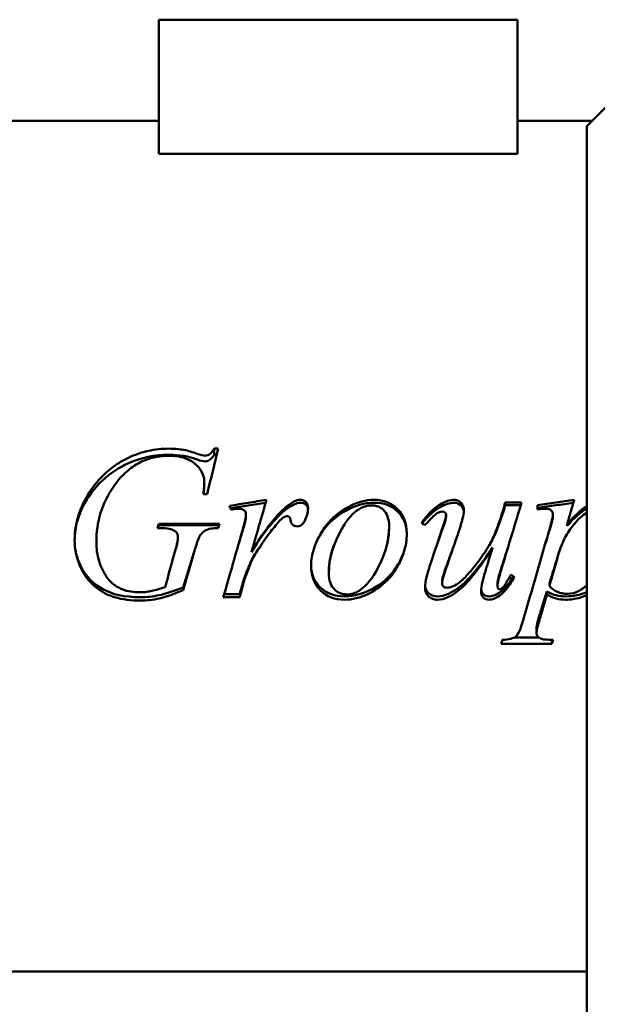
# Model space of a CAD drawing. Header units: millimetres. Extents: x 1682 to 2518, y 991 to 1979.
# Tile 3 of 4: x 1921 to 2138, y 1429 to 1799. Entities that reach past the tile are written whole.
import ezdxf

# ---------------------------------------------------------------- set-up
doc = ezdxf.new("R2010")
doc.units = ezdxf.units.MM
doc.header["$LTSCALE"] = 10
doc.layers.add('Widoczne (ISO)', color=7, linetype='Continuous', lineweight=50)

msp = doc.modelspace()

# ---------------------------------------------------------------- linework, layer by layer
at = {"layer": 'Widoczne (ISO)'}
for p, q in [((1973.5, 1799.15), (1973.5, 1748.67)), ((1973.5, 1799.15), (2108.5, 1799.15)), ((2108.5, 1799.15), (2108.5, 1748.67)), ((2166.5, 1791.15), (2134.5, 1759.15)), ((1973.5, 1761.15), (1681.5, 1761.15)), ((2136.5, 1761.15), (2108.5, 1761.15)), ((2134.5, 1032.15), (2134.5, 1759.15)), ((1973.5, 1748.67), (2108.5, 1748.67)), ((1994.31, 1637.82), (1995.79, 1637.82)), ((1994.31, 1635.53), (1994.31, 1637.82)), ((1994.31, 1635.53), (1995.23, 1635.53)), ((1990.58, 1623.71), (1990.58, 1625.21)), ((1991.7, 1620.76), (1990.22, 1620.76)), ((2103.86, 1617.63), (2110.01, 1617.63)), ((2103.86, 1616.6), (2103.86, 1617.63)), ((2103.86, 1616.6), (2109.7, 1616.6)), ((2115.94, 1616.52), (2115.94, 1614.95)), ((2006.26, 1612.58), (2006.26, 1613.34)), ((2039.33, 1611.39), (2039.33, 1611.39)), ((2040.16, 1612.07), (2040.16, 1612.07)), ((2081.57, 1612.24), (2081.57, 1612.98)), ((2102.91, 1613.46), (2102.91, 1614.28)), ((2121.79, 1612.2), (2121.79, 1612.93)), ((1974.09, 1607.96), (1972.96, 1607.96)), ((1973.41, 1609.53), (1996.24, 1609.53)), ((1973.41, 1609), (1973.41, 1609.53)), ((1973.41, 1609), (1996.1, 1609)), ((2127.09, 1608.75), (2127.09, 1609.26)), ((1980.65, 1604.33), (1980.65, 1604.54)), ((2099.09, 1600.67), (2099.09, 1600.63)), ((1986.62, 1598.64), (1986.62, 1598.48)), ((2123.94, 1598.48), (2123.94, 1598.3)), ((1982.58, 1585.65), (1982.58, 1584.62)), ((2080.09, 1588.09), (2080.09, 1587.22)), ((2100.94, 1587.16), (2100.94, 1586.23)), ((2120.48, 1587.12), (2120.48, 1586.19)), ((2003.92, 1581.94), (1997.72, 1581.94)), ((2003.92, 1583.14), (1998.07, 1583.14)), ((2003.92, 1583.14), (2003.92, 1581.94)), ((2119.54, 1584.1), (2119.54, 1582.97)), ((2115.63, 1570.72), (2115.63, 1568.69)), ((2116.54, 1566.77), (2107.16, 1566.77)), ((2121.43, 1564.48), (2102.33, 1564.48)), ((2121.43, 1565.92), (2121.43, 1564.48)), ((1780.5, 1441.15), (2134.5, 1441.15))]:
    msp.add_line(p, q, dxfattribs=at)
for centre, major_axis, ratio, start_param, end_param in [((2000.37, 1599.24), (-61.69, 170.33), 0.030862, 4.793048, 4.801757), ((1973.19, 1600.53), (47.49, 166.42), 0.013034, 1.520432, 1.529883), ((1973.19, 1600.49), (47.74, 156.83), 0.013831, 1.520692, 1.527379), ((1996.04, 1600.65), (-42.44, -165.22), 0.011816, 4.66166, 4.67118), ((2072.99, 1584.82), (-385.21, 275.52), 0.042373, 4.741055, 4.74432), ((2106.67, 1619.63), (334.76, -261.01), 0.055154, 4.753555, 4.757176), ((2102.53, 1603.82), (44.15, 166.13), 0.059124, 4.489008, 4.497949), ((2121.63, 1603.82), (-44.15, -166.13), 0.059124, 1.347416, 1.356357)]:
    msp.add_ellipse(centre, major_axis=major_axis, ratio=ratio, start_param=start_param, end_param=end_param, dxfattribs=at)
for points, knots in [([(1962, 1634.4), (1964.38, 1635.53), (1966.87, 1636.39), (1972.01, 1637.55), (1974.6, 1637.82), (1977.23, 1637.82)], [-1.582891, -1.582891, -1.582891, -1.582891, -0.788382, -0.788382, 0, 0, 0, 0]), ([(1977.23, 1637.82), (1979.11, 1637.82), (1981, 1637.68), (1984.59, 1637.03), (1986.29, 1636.56), (1987.93, 1635.9)], [-1.096585, -1.096585, -1.096585, -1.096585, -0.531486, -0.531486, 0, 0, 0, 0]), ([(1990.76, 1635.15), (1991.14, 1635.15), (1991.52, 1635.2), (1992.19, 1635.44), (1992.39, 1635.56), (1992.67, 1635.74), (1992.88, 1635.94), (1993.51, 1636.63), (1993.96, 1637.28), (1994.31, 1637.82)], [-0.3466086, -0.3466086, -0.3466086, -0.3466086, -0.3109794, -0.3109794, -0.2806921, -0.2806921, -0.1970063, -0.1970063, 0, 0, 0, 0]), ([(1941.78, 1603.19), (1941.78, 1605.84), (1942.08, 1608.44), (1943.29, 1613.28), (1944.15, 1615.63), (1946.31, 1619.8), (1947.17, 1621.25), (1949.05, 1623.95), (1950.05, 1625.21), (1952.7, 1628.06), (1954.51, 1629.65), (1958.11, 1632.31), (1960, 1633.45), (1962, 1634.4)], [-4.242637, -4.242637, -4.242637, -4.242637, -3.234974, -3.234974, -2.335669, -2.335669, -1.832306, -1.832306, -1.350154, -1.350154, -0.668231, -0.668231, 0, 0, 0, 0]), ([(1977.23, 1635.15), (1974.16, 1635.15), (1971.17, 1634.65), (1967.4, 1633.16), (1966.5, 1632.74), (1963.84, 1631.26), (1962.21, 1630.03), (1959.09, 1627.09), (1957.65, 1625.36), (1956.38, 1623.52)], [-2.515126, -2.515126, -2.515126, -2.515126, -1.593212, -1.593212, -1.295119, -1.295119, -0.675982, -0.675982, 0, 0, 0, 0]), ([(1990.58, 1625.21), (1990.58, 1625.79), (1990.52, 1626.36), (1990.28, 1627.48), (1990.11, 1628.01), (1989.38, 1629.64), (1988.65, 1630.62), (1987.45, 1631.8), (1987.17, 1632.04), (1985.93, 1633.09), (1984.68, 1633.76), (1981.38, 1634.91), (1979.28, 1635.15), (1977.23, 1635.15)], [-1.389163, -1.389163, -1.389163, -1.389163, -1.319902, -1.319902, -1.251389, -1.251389, -1.104696, -1.104696, -1.049147, -1.049147, -0.614882, -0.614882, 0, 0, 0, 0]), ([(1990.76, 1633.03), (1991.42, 1633.03), (1991.98, 1633.17), (1992.94, 1633.75), (1993.56, 1634.44), (1994.31, 1635.53)], [0, 0, 0, 0, 1, 1, 2, 2, 2, 2]), ([(1941.78, 1603.14), (1941.79, 1607.58), (1942.78, 1611.79), (1946.76, 1619.76), (1949.25, 1623.13), (1955.24, 1628.61), (1958.49, 1630.76), (1962, 1632.33)], [0.005153, 0.005153, 0.005153, 0.005153, 1, 1, 2, 2, 3, 3, 3, 3]), ([(1956.38, 1623.52), (1954.28, 1620.49), (1952.65, 1617.21), (1950.46, 1610.1), (1949.96, 1606.41), (1949.96, 1602.66)], [-2.240582, -2.240582, -2.240582, -2.240582, -1.126386, -1.126386, 0, 0, 0, 0]), ([(1990.22, 1620.76), (1990.32, 1621.62), (1990.42, 1622.53), (1990.53, 1623.96), (1990.58, 1624.64), (1990.58, 1625.21)], [-0.4328003, -0.4328003, -0.4328003, -0.4328003, -0.1737471, -0.1737471, 0, 0, 0, 0]), ([(2000.1, 1616.34), (2002.42, 1616.71), (2004.73, 1617.08), (2009.36, 1617.83), (2011.67, 1618.2), (2013.99, 1618.57)], [-1.406559, -1.406559, -1.406559, -1.406559, -0.70328, -0.70328, 0, 0, 0, 0]), ([(2021.31, 1615.85), (2022.22, 1616.59), (2023.27, 1617.36), (2024.73, 1618.1), (2025.16, 1618.28), (2025.95, 1618.51), (2026.33, 1618.57), (2026.7, 1618.57)], [-0.6018851, -0.6018851, -0.6018851, -0.6018851, -0.2484523, -0.2484523, -0.1124834, -0.1124834, 0, 0, 0, 0]), ([(2026.7, 1618.57), (2027.6, 1618.57), (2028.31, 1618.31), (2028.84, 1617.79), (2029.36, 1617.27), (2029.62, 1616.5), (2029.62, 1615.49)], [0, 0, 0, 0, 1, 1, 1, 2, 2, 2, 2]), ([(2030.79, 1593.67), (2030.79, 1595.96), (2031.17, 1598.2), (2032.8, 1603.27), (2034.16, 1605.62), (2036.03, 1608.49), (2037.07, 1609.8), (2039.4, 1612.2), (2040.66, 1613.27), (2043.18, 1615.02), (2044.31, 1615.66), (2046.69, 1616.89), (2048.27, 1617.53), (2051.4, 1618.35), (2052.92, 1618.57), (2054.47, 1618.57)], [-2.621646, -2.621646, -2.621646, -2.621646, -2.342313, -2.342313, -1.9743, -1.9743, -1.619923, -1.619923, -1.269684, -1.269684, -0.971609, -0.971609, -0.464697, -0.464697, 0, 0, 0, 0]), ([(2054.47, 1618.57), (2058.07, 1618.57), (2061.02, 1617.4), (2063.33, 1615.06), (2065.63, 1612.72), (2066.79, 1609.68), (2066.79, 1605.93)], [0, 0, 0, 0, 1, 1, 1, 2, 2, 2, 2]), ([(2079.37, 1616.83), (2080.22, 1617.35), (2081.14, 1617.82), (2082.89, 1618.41), (2083.73, 1618.57), (2084.58, 1618.57)], [-0.555553, -0.555553, -0.555553, -0.555553, -0.2549246, -0.2549246, 0, 0, 0, 0]), ([(2084.58, 1618.57), (2084.86, 1618.57), (2085.14, 1618.55), (2085.67, 1618.44), (2085.92, 1618.35), (2086.65, 1618.01), (2086.99, 1617.69), (2087.58, 1617.05), (2087.84, 1616.61), (2088.19, 1615.62), (2088.26, 1615.08), (2088.26, 1614.55)], [-0.5288375, -0.5288375, -0.5288375, -0.5288375, -0.4747279, -0.4747279, -0.4235946, -0.4235946, -0.317744, -0.317744, -0.1617354, -0.1617354, 0, 0, 0, 0]), ([(2115.94, 1616.52), (2118.25, 1616.86), (2120.56, 1617.2), (2125.17, 1617.89), (2127.48, 1618.23), (2129.78, 1618.57)], [-1.399353, -1.399353, -1.399353, -1.399353, -0.699676, -0.699676, 0, 0, 0, 0]), ([(2129.78, 1618.57), (2129.33, 1617.02), (2128.89, 1615.47), (2127.99, 1612.37), (2127.54, 1610.81), (2127.09, 1609.26)], [-0.972974, -0.972974, -0.972974, -0.972974, -0.486487, -0.486487, 0, 0, 0, 0]), ([(2000.43, 1615.44), (2002.64, 1615.77), (2004.84, 1616.1), (2009.25, 1616.77), (2011.45, 1617.1), (2013.66, 1617.43)], [-1.371139, -1.371139, -1.371139, -1.371139, -0.702184, -0.702184, -0.033234, -0.033234, -0.033234, -0.033234]), ([(2008.33, 1598.88), (2009.95, 1601.63), (2011.69, 1604.37), (2014.06, 1607.71), (2014.61, 1608.46), (2015.69, 1609.87), (2016.22, 1610.54), (2017.51, 1612.08), (2018.28, 1612.95), (2019.79, 1614.5), (2020.54, 1615.2), (2021.31, 1615.85)], [-2.132551, -2.132551, -2.132551, -2.132551, -1.182604, -1.182604, -0.905362, -0.905362, -0.648817, -0.648817, -0.302716, -0.302716, 0, 0, 0, 0]), ([(2009.7, 1601.15), (2011.93, 1604.54), (2015.98, 1610.02), (2019.66, 1613.63), (2021.31, 1614.93)], [0.0963068, 0.0963068, 0.0963068, 0.0963068, 0.5714286, 1, 1, 1, 1]), ([(2026.7, 1617.48), (2027.6, 1617.48), (2028.31, 1617.24), (2029.29, 1616.33), (2029.55, 1615.73), (2029.61, 1614.96)], [0, 0, 0, 0, 1, 1, 1.866492, 1.866492, 1.866492, 1.866492]), ([(2032.14, 1601.15), (2032.67, 1602.55), (2033.37, 1603.96), (2036.52, 1609.11), (2039.58, 1612.07), (2047.22, 1616.4), (2050.91, 1617.48), (2054.47, 1617.48)], [0.625205, 0.625205, 0.625205, 0.625205, 1, 1, 2, 2, 3, 3, 3, 3]), ([(2053.48, 1616.47), (2051.89, 1616.47), (2048.03, 1615.34), (2044.49, 1611.37), (2039.12, 1602.27), (2037.44, 1596.61), (2037.44, 1591.02)], [0, 0, 0, 0, 0.4, 1, 1, 2, 2, 2, 2]), ([(2060.14, 1608.72), (2060.14, 1609.93), (2059.99, 1611.18), (2059.17, 1613.46), (2058.61, 1614.13), (2057.74, 1615.07), (2057.11, 1615.55), (2055.93, 1616.09), (2055.48, 1616.23), (2054.51, 1616.43), (2054, 1616.47), (2053.48, 1616.47)], [-0.824196, -0.824196, -0.824196, -0.824196, -0.68288, -0.68288, -0.5405439, -0.5405439, -0.2972246, -0.2972246, -0.1535072, -0.1535072, 0, 0, 0, 0]), ([(2054.47, 1617.48), (2058.07, 1617.48), (2061.02, 1616.39), (2065.6, 1612.02), (2066.76, 1609.22), (2066.78, 1605.77)], [0, 0, 0, 0, 1, 1, 1.987073, 1.987073, 1.987073, 1.987073]), ([(2072.36, 1609.93), (2073.38, 1611.37), (2074.51, 1612.77), (2076.86, 1615.08), (2078.06, 1616.05), (2079.37, 1616.83)], [-0.9889418, -0.9889418, -0.9889418, -0.9889418, -0.4581493, -0.4581493, 0, 0, 0, 0]), ([(2084.58, 1617.48), (2085.66, 1617.48), (2086.54, 1617.13), (2087.83, 1615.79), (2088.17, 1615.02), (2088.25, 1614.11)], [0, 0, 0, 0, 1, 1, 1.874675, 1.874675, 1.874675, 1.874675]), ([(2088.26, 1614.55), (2088.26, 1613.66), (2088.03, 1612.5), (2087.42, 1609.98), (2086.89, 1608.3), (2086.38, 1606.79)], [-0.7909737, -0.7909737, -0.7909737, -0.7909737, -0.4794721, -0.4794721, 0, 0, 0, 0]), ([(2102.91, 1614.28), (2103.07, 1614.84), (2103.23, 1615.4), (2103.54, 1616.52), (2103.7, 1617.08), (2103.86, 1617.63)], [-0.3499818, -0.3499818, -0.3499818, -0.3499818, -0.1749909, -0.1749909, 0, 0, 0, 0]), ([(2102.91, 1613.46), (2103.07, 1613.98), (2103.23, 1614.51), (2103.54, 1615.56), (2103.7, 1616.08), (2103.86, 1616.6)], [-0.329738, -0.329738, -0.329738, -0.329738, -0.164869, -0.164869, 0, 0, 0, 0]), ([(2115.94, 1615.56), (2118.25, 1615.88), (2120.56, 1616.2), (2125.06, 1616.83), (2127.26, 1617.13), (2129.45, 1617.44)], [-1.397489, -1.397489, -1.397489, -1.397489, -0.698744, -0.698744, -0.033237, -0.033237, -0.033237, -0.033237]), ([(2121.79, 1612.93), (2121.79, 1613.65), (2121.58, 1614.21), (2121.16, 1614.61), (2120.74, 1615.02), (2120.09, 1615.22), (2119.22, 1615.22)], [0, 0, 0, 0, 1, 1, 1, 2, 2, 2, 2]), ([(2004.96, 1607.1), (2005.31, 1608.31), (2005.68, 1609.64), (2006.1, 1611.68), (2006.26, 1612.61), (2006.26, 1613.34)], [-0.545737, -0.545737, -0.545737, -0.545737, -0.2197351, -0.2197351, 0, 0, 0, 0]), ([(2020.59, 1612.08), (2020.2, 1611.87), (2019.74, 1611.48), (2018.63, 1610.37), (2017.96, 1609.59), (2017.4, 1608.9)], [-0.4726935, -0.4726935, -0.4726935, -0.4726935, -0.266967, -0.266967, 0, 0, 0, 0]), ([(2025.45, 1608.58), (2024.82, 1608.58), (2024.28, 1608.79), (2023.85, 1609.19), (2023.42, 1609.59), (2023.14, 1610.21), (2023.02, 1611.05)], [0, 0, 0, 0, 1, 1, 1, 2, 2, 2, 2]), ([(2080.27, 1614.14), (2079.94, 1614.14), (2079.63, 1614.1), (2078.99, 1613.93), (2078.67, 1613.79), (2078.32, 1613.6), (2078.27, 1613.57), (2077.98, 1613.4), (2077.67, 1613.14), (2076.48, 1612.07), (2075.18, 1610.73), (2073.62, 1609.03)], [-1.560867, -1.560867, -1.560867, -1.560867, -1.280421, -1.280421, -0.98402, -0.98402, -0.932322, -0.932322, -0.691862, -0.691862, 0, 0, 0, 0]), ([(2080.04, 1607.37), (2080.44, 1608.54), (2080.87, 1609.87), (2081.4, 1611.79), (2081.57, 1612.55), (2081.57, 1612.98)], [-0.3246743, -0.3246743, -0.3246743, -0.3246743, -0.1305555, -0.1305555, 0, 0, 0, 0]), ([(2081.57, 1612.98), (2081.57, 1613.28), (2081.43, 1613.55), (2081.16, 1613.79), (2080.89, 1614.02), (2080.6, 1614.14), (2080.27, 1614.14)], [0, 0, 0, 0, 1, 1, 1, 2, 2, 2, 2]), ([(2082.02, 1585.52), (2082.6, 1585.52), (2083.24, 1585.69), (2084.19, 1586.06), (2085.32, 1586.56), (2086.95, 1587.72), (2087.66, 1588.37), (2089.43, 1590.13), (2090.61, 1591.5), (2092.3, 1593.6), (2093.6, 1595.23), (2095.77, 1598.29), (2096.49, 1599.35), (2097.4, 1600.8), (2097.67, 1601.23), (2098.8, 1603.16), (2099.64, 1605.05), (2101.28, 1609.19), (2102.14, 1611.77), (2102.91, 1614.28)], [-5.996976, -5.996976, -5.996976, -5.996976, -4.709926, -4.709926, -4.013397, -4.013397, -3.477015, -3.477015, -2.46534, -2.46534, -1.810191, -1.810191, -1.475553, -1.475553, -1.356381, -1.356381, -0.790736, -0.790736, 0, 0, 0, 0]), ([(2097.61, 1601.15), (2097.67, 1601.24), (2097.73, 1601.33), (2099.41, 1603.95), (2101.12, 1607.97), (2102.91, 1613.46)], [2.963994, 2.963994, 2.963994, 2.963994, 3, 3, 4, 4, 4, 4]), ([(2120.84, 1608.76), (2121.09, 1609.63), (2121.36, 1610.64), (2121.68, 1612.07), (2121.79, 1612.63), (2121.79, 1612.93)], [-0.2291011, -0.2291011, -0.2291011, -0.2291011, -0.0930368, -0.0930368, 0, 0, 0, 0]), ([(2134.5, 1613.7), (2132.91, 1612.76), (2131.49, 1611.43), (2130.11, 1609.84), (2129.93, 1609.63), (2128.42, 1607.81), (2127.28, 1606.08), (2125.33, 1602.34), (2124.55, 1600.35), (2123.94, 1598.3)], [-1.96106, -1.96106, -1.96106, -1.96106, -1.353216, -1.353216, -1.266462, -1.266462, -0.642314, -0.642314, 0, 0, 0, 0]), ([(1995.83, 1607.96), (1994.95, 1607.94), (1993.99, 1607.89), (1992.06, 1607.58), (1991.52, 1607.34), (1990.78, 1606.97), (1990.35, 1606.66), (1989.52, 1605.86), (1989.14, 1605.37), (1988.82, 1604.86)], [-0.4984333, -0.4984333, -0.4984333, -0.4984333, -0.4292305, -0.4292305, -0.3452918, -0.3452918, -0.1817331, -0.1817331, 0, 0, 0, 0]), ([(2017.4, 1608.9), (2016.17, 1607.46), (2014.99, 1605.9), (2012.56, 1602.49), (2011.29, 1600.55), (2010.08, 1598.61)], [-1.258747, -1.258747, -1.258747, -1.258747, -0.686464, -0.686464, 0, 0, 0, 0]), ([(2028.23, 1610.42), (2028.09, 1610.14), (2027.91, 1609.86), (2027.52, 1609.4), (2027.3, 1609.2), (2026.83, 1608.89), (2026.58, 1608.78), (2026.03, 1608.62), (2025.74, 1608.58), (2025.45, 1608.58)], [-0.3549158, -0.3549158, -0.3549158, -0.3549158, -0.2584732, -0.2584732, -0.1716658, -0.1716658, -0.0878743, -0.0878743, 0, 0, 0, 0]), ([(2044.32, 1583.01), (2045.85, 1583.01), (2049.59, 1584.14), (2053.09, 1588.08), (2058.46, 1597.12), (2060.14, 1602.88), (2060.14, 1608.72)], [0, 0, 0, 0, 0.4, 1, 1, 2, 2, 2, 2]), ([(1979.79, 1599.87), (1980.04, 1600.72), (1980.27, 1601.63), (1980.55, 1603.15), (1980.65, 1603.87), (1980.65, 1604.54)], [-0.4670783, -0.4670783, -0.4670783, -0.4670783, -0.2006572, -0.2006572, 0, 0, 0, 0]), ([(1988.82, 1604.86), (1988.53, 1604.38), (1988.16, 1603.38), (1987.49, 1601.42), (1987.03, 1599.89), (1986.62, 1598.48)], [-0.6633525, -0.6633525, -0.6633525, -0.6633525, -0.4419293, -0.4419293, 0, 0, 0, 0]), ([(2066.79, 1605.93), (2066.79, 1603.58), (2066.42, 1601.27), (2064.93, 1596.4), (2063.75, 1594.05), (2061.74, 1590.92), (2060.77, 1589.68), (2057.06, 1585.8), (2054.18, 1584.12), (2050.67, 1582.45), (2049.2, 1581.9), (2046.26, 1581.19), (2044.83, 1581.01), (2043.37, 1581.01)], [-2.632145, -2.632145, -2.632145, -2.632145, -2.290644, -2.290644, -1.895039, -1.895039, -1.605639, -1.605639, -0.905584, -0.905584, -0.436347, -0.436347, 0, 0, 0, 0]), ([(1966.4, 1580.69), (1963.16, 1580.69), (1959.81, 1581.03), (1955.81, 1582.28), (1954.92, 1582.61), (1951.34, 1584.28), (1949.18, 1586.05), (1946.78, 1588.63), (1946.01, 1589.64), (1943.93, 1593.03), (1943.09, 1595.45), (1942.09, 1598.99), (1941.78, 1601.07), (1941.78, 1603.19)], [-2.262512, -2.262512, -2.262512, -2.262512, -1.840572, -1.840572, -1.717657, -1.717657, -1.327249, -1.327249, -1.105501, -1.105501, -0.636471, -0.636471, 0, 0, 0, 0]), ([(1966.4, 1581.97), (1960.62, 1581.97), (1955.93, 1582.98), (1948.74, 1587.03), (1946.08, 1589.71), (1942.97, 1595.77), (1942.14, 1598.47), (1941.87, 1601.15)], [0, 0, 0, 0, 1, 1, 2, 2, 2.807439, 2.807439, 2.807439, 2.807439]), ([(1949.96, 1602.66), (1949.96, 1600.23), (1950.25, 1597.82), (1951.62, 1593.29), (1952.62, 1591.26), (1954.2, 1589.05), (1954.75, 1588.29), (1956.81, 1586.36), (1958.19, 1585.52), (1961.81, 1584.12), (1964.07, 1583.82), (1966.31, 1583.82)], [-5.568269, -5.568269, -5.568269, -5.568269, -3.490236, -3.490236, -1.520688, -1.520688, -1.164574, -1.164574, -0.672286, -0.672286, 0, 0, 0, 0]), ([(2066.28, 1601.15), (2065.77, 1598.86), (2064.86, 1596.58), (2061.39, 1590.61), (2058.4, 1587.67), (2050.73, 1583.34), (2047, 1582.26), (2043.37, 1582.26)], [0.393539, 0.393539, 0.393539, 0.393539, 1, 1, 2, 2, 3, 3, 3, 3]), ([(2099.09, 1600.67), (2094.33, 1593.62), (2090.34, 1588.79), (2083.9, 1583.57), (2080.94, 1582.26), (2078.24, 1582.26)], [0, 0, 0, 0, 1, 1, 2, 2, 2, 2]), ([(2099.09, 1600.63), (2094.33, 1593.11), (2090.34, 1587.97), (2087.12, 1585.18), (2083.9, 1582.39), (2080.94, 1581.01), (2078.24, 1581.01)], [0, 0, 0, 0, 1, 1, 1, 2, 2, 2, 2]), ([(2095.27, 1587.8), (2095.41, 1588.37), (2095.6, 1589.05), (2096.02, 1590.54), (2096.29, 1591.47), (2096.93, 1593.61), (2097.3, 1594.83), (2098.14, 1597.58), (2098.62, 1599.11), (2099.09, 1600.63)], [-1.346482, -1.346482, -1.346482, -1.346482, -1.155368, -1.155368, -0.863849, -0.863849, -0.47934, -0.47934, 0, 0, 0, 0]), ([(2010.08, 1598.61), (2009.49, 1597.69), (2008.97, 1596.73), (2007.99, 1594.71), (2007.55, 1593.64), (2007.16, 1592.55)], [-0.6746407, -0.6746407, -0.6746407, -0.6746407, -0.3470237, -0.3470237, 0, 0, 0, 0]), ([(2007.16, 1592.55), (2006.69, 1591.29), (2006.22, 1590.03), (2005.69, 1588.52), (2005.55, 1588.1), (2005.37, 1587.54), (2005.27, 1587.24), (2005.23, 1587.04)], [-0.5554283, -0.5554283, -0.5554283, -0.5554283, -0.1827086, -0.1827086, -0.0632625, -0.0632625, 0, 0, 0, 0]), ([(2043.37, 1582.26), (2039.66, 1582.26), (2036.63, 1583.36), (2032.01, 1587.73), (2030.84, 1590.51), (2030.79, 1593.92)], [0, 0, 0, 0, 1, 1, 1.979259, 1.979259, 1.979259, 1.979259]), ([(2043.37, 1581.01), (2039.66, 1581.01), (2036.63, 1582.18), (2034.3, 1584.53), (2031.96, 1586.89), (2030.79, 1589.93), (2030.79, 1593.67)], [0, 0, 0, 0, 1, 1, 1, 2, 2, 2, 2]), ([(2073.66, 1585.52), (2073.66, 1586.74), (2073.92, 1588.17), (2074.62, 1591.16), (2075.21, 1593.08), (2075.82, 1594.84)], [-0.9296479, -0.9296479, -0.9296479, -0.9296479, -0.5588088, -0.5588088, 0, 0, 0, 0]), ([(2081.93, 1593.85), (2081.45, 1592.47), (2080.92, 1590.92), (2080.35, 1588.85), (2080.09, 1587.82), (2080.09, 1587.22)], [-0.5221295, -0.5221295, -0.5221295, -0.5221295, -0.1814926, -0.1814926, 0, 0, 0, 0]), ([(2102.6, 1593.13), (2102.16, 1591.68), (2101.69, 1590.08), (2101.14, 1587.8), (2100.94, 1586.81), (2100.94, 1586.23)], [-0.4598927, -0.4598927, -0.4598927, -0.4598927, -0.1755595, -0.1755595, 0, 0, 0, 0]), ([(2037.44, 1591.02), (2037.44, 1589.78), (2037.6, 1588.49), (2038.48, 1586.14), (2039.07, 1585.44), (2039.99, 1584.46), (2040.68, 1583.94), (2041.91, 1583.39), (2042.36, 1583.25), (2043.32, 1583.06), (2043.82, 1583.01), (2044.32, 1583.01)], [-0.8403419, -0.8403419, -0.8403419, -0.8403419, -0.6985798, -0.6985798, -0.5546574, -0.5546574, -0.2927764, -0.2927764, -0.1501637, -0.1501637, 0, 0, 0, 0]), ([(2107.27, 1589.5), (2106.44, 1588.03), (2105.5, 1586.57), (2103.59, 1584.2), (2102.61, 1583.19), (2101.52, 1582.39)], [-0.9142484, -0.9142484, -0.9142484, -0.9142484, -0.4080305, -0.4080305, 0, 0, 0, 0]), ([(2101.7, 1584.93), (2101.79, 1584.93), (2101.88, 1584.95), (2102.07, 1585), (2102.17, 1585.03), (2102.48, 1585.19), (2102.69, 1585.35), (2102.89, 1585.53), (2102.95, 1585.59), (2103.21, 1585.91), (2103.39, 1586.16), (2104.13, 1587.24), (2105.01, 1588.66), (2106.06, 1590.44)], [-2.346393, -2.346393, -2.346393, -2.346393, -2.033288, -2.033288, -1.689225, -1.689225, -0.86134, -0.86134, -0.764001, -0.764001, -0.622181, -0.622181, 0, 0, 0, 0]), ([(1966.31, 1583.82), (1966.98, 1583.82), (1967.65, 1583.85), (1969.19, 1583.99), (1969.84, 1584.1), (1970.96, 1584.32), (1971.82, 1584.54), (1973.6, 1585.04), (1974.74, 1585.4), (1975.79, 1585.74)], [-0.7581821, -0.7581821, -0.7581821, -0.7581821, -0.6695787, -0.6695787, -0.5540729, -0.5540729, -0.3307288, -0.3307288, 0, 0, 0, 0]), ([(1982.58, 1585.65), (1978.86, 1584.17), (1975.87, 1583.19), (1971.31, 1582.22), (1968.92, 1581.97), (1966.4, 1581.97)], [0, 0, 0, 0, 1, 1, 2, 2, 2, 2]), ([(2078.24, 1581.01), (2077.64, 1581.01), (2077.04, 1581.1), (2075.77, 1581.59), (2075.28, 1581.99), (2074.58, 1582.67), (2074.25, 1583.12), (2073.9, 1583.93), (2073.81, 1584.23), (2073.69, 1584.86), (2073.66, 1585.18), (2073.66, 1585.52)], [-0.5875854, -0.5875854, -0.5875854, -0.5875854, -0.488563, -0.488563, -0.3644826, -0.3644826, -0.1934804, -0.1934804, -0.0995761, -0.0995761, 0, 0, 0, 0]), ([(2078.24, 1582.26), (2076.96, 1582.26), (2075.87, 1582.66), (2074.2, 1584.16), (2073.77, 1585.04), (2073.68, 1586.08)], [0, 0, 0, 0, 1, 1, 1.886492, 1.886492, 1.886492, 1.886492]), ([(2080.09, 1587.22), (2080.09, 1586.68), (2080.26, 1586.26), (2080.6, 1585.96), (2080.95, 1585.66), (2081.42, 1585.52), (2082.02, 1585.52)], [0, 0, 0, 0, 1, 1, 1, 2, 2, 2, 2]), ([(2100.94, 1586.23), (2100.94, 1585.78), (2101, 1585.46), (2101.14, 1585.25), (2101.27, 1585.04), (2101.46, 1584.93), (2101.7, 1584.93)], [0, 0, 0, 0, 1, 1, 1, 2, 2, 2, 2]), ([(2120.48, 1586.19), (2120.89, 1585.71), (2121.35, 1585.27), (2122.35, 1584.53), (2122.88, 1584.22), (2124.03, 1583.72), (2124.64, 1583.54), (2125.94, 1583.29), (2126.63, 1583.24), (2127.31, 1583.24)], [-0.7724146, -0.7724146, -0.7724146, -0.7724146, -0.5826516, -0.5826516, -0.3969121, -0.3969121, -0.2056615, -0.2056615, 0, 0, 0, 0]), ([(2127.31, 1583.24), (2128.75, 1583.24), (2130.2, 1583.62), (2131.67, 1584.4), (2132.63, 1584.9), (2133.57, 1585.57), (2134.5, 1586.39)], [0, 0, 0, 0, 1, 1, 1, 1.651046, 1.651046, 1.651046, 1.651046]), ([(1982.58, 1584.62), (1980.95, 1583.93), (1979.22, 1583.24), (1975.63, 1581.98), (1974.39, 1581.66), (1972.43, 1581.21), (1971.27, 1581.02), (1968.86, 1580.76), (1967.63, 1580.69), (1966.4, 1580.69)], [-1.187538, -1.187538, -1.187538, -1.187538, -0.972139, -0.972139, -0.725242, -0.725242, -0.369323, -0.369323, 0, 0, 0, 0]), ([(2097.75, 1581.01), (2096.85, 1581.01), (2096.12, 1581.3), (2095.57, 1581.9), (2095.01, 1582.49), (2094.73, 1583.25), (2094.73, 1584.17)], [0, 0, 0, 0, 1, 1, 1, 2, 2, 2, 2]), ([(2097.75, 1582.26), (2096.85, 1582.26), (2096.12, 1582.54), (2095.11, 1583.56), (2094.84, 1584.13), (2094.76, 1584.8)], [0, 0, 0, 0, 1, 1, 1.828392, 1.828392, 1.828392, 1.828392]), ([(2101.52, 1582.39), (2100.93, 1581.97), (2100.29, 1581.6), (2099.01, 1581.13), (2098.39, 1581.01), (2097.75, 1581.01)], [-0.4100115, -0.4100115, -0.4100115, -0.4100115, -0.1922379, -0.1922379, 0, 0, 0, 0]), ([(2119.54, 1582.97), (2119.04, 1581.23), (2118.54, 1579.5), (2117.53, 1576.05), (2117.03, 1574.33), (2116.53, 1572.61)], [-1.089719, -1.089719, -1.089719, -1.089719, -0.544859, -0.544859, 0, 0, 0, 0]), ([(2126.64, 1582.26), (2125.29, 1582.26), (2124.09, 1582.4), (2122, 1582.93), (2120.83, 1583.41), (2119.54, 1584.1)], [0, 0, 0, 0, 1, 1, 2, 2, 2, 2]), ([(2126.64, 1581.01), (2125.29, 1581.01), (2124.09, 1581.15), (2123.04, 1581.43), (2122, 1581.71), (2120.83, 1582.22), (2119.54, 1582.97)], [0, 0, 0, 0, 1, 1, 1, 2, 2, 2, 2]), ([(2134.5, 1582.71), (2133.66, 1582.32), (2132.79, 1582), (2130.18, 1581.24), (2128.43, 1581.01), (2126.64, 1581.01)], [-0.81623, -0.81623, -0.81623, -0.81623, -0.5362673, -0.5362673, 0, 0, 0, 0]), ([(2102.73, 1565.92), (2105.25, 1566.04), (2106.95, 1566.46), (2107.83, 1567.19), (2108.72, 1567.92), (2109.64, 1569.97), (2110.6, 1573.36)], [0, 0, 0, 0, 1, 1, 1, 2, 2, 2, 2]), ([(2116.53, 1572.61), (2116.29, 1571.83), (2116.03, 1570.92), (2115.73, 1569.57), (2115.63, 1569.04), (2115.63, 1568.69)], [-0.2566592, -0.2566592, -0.2566592, -0.2566592, -0.1068616, -0.1068616, 0, 0, 0, 0]), ([(2115.63, 1568.69), (2115.63, 1568.1), (2115.79, 1567.6), (2116.1, 1567.19), (2116.42, 1566.78), (2116.93, 1566.47), (2117.63, 1566.25), (2118.33, 1566.03), (2119.73, 1565.92), (2121.83, 1565.92)], [0, 0, 0, 0, 1, 1, 1, 2, 2, 2, 3, 3, 3, 3])]:
    msp.add_open_spline(points, degree=3, knots=knots, dxfattribs=at)
for points in [[(1995.79, 1637.82), (1994.43, 1632.2), (1993.06, 1626.5), (1991.7, 1620.76)], [(1962, 1632.33), (1966.85, 1634.47), (1971.93, 1635.53), (1977.23, 1635.53)], [(1977.23, 1635.53), (1981.16, 1635.53), (1984.72, 1634.93), (1987.93, 1633.73)], [(1987.93, 1635.9), (1989.21, 1635.4), (1990.16, 1635.15), (1990.76, 1635.15)], [(1987.93, 1633.73), (1989.21, 1633.26), (1990.16, 1633.03), (1990.76, 1633.03)], [(1990.36, 1620.76), (1990.51, 1622.04), (1990.58, 1623.02), (1990.58, 1623.71)], [(2013.99, 1618.57), (2012.1, 1612.04), (2010.21, 1605.46), (2008.33, 1598.88)], [(2003.61, 1615.22), (2003.07, 1615.22), (2002.08, 1615.1), (2000.64, 1614.86)], [(2005.67, 1614.59), (2005.14, 1615.01), (2004.45, 1615.22), (2003.61, 1615.22)], [(2006.26, 1613.34), (2006.26, 1613.85), (2006.06, 1614.26), (2005.67, 1614.59)], [(2021.31, 1614.93), (2023.53, 1616.63), (2025.33, 1617.48), (2026.7, 1617.48)], [(2029.62, 1615.49), (2029.62, 1613.73), (2029.16, 1612.04), (2028.23, 1610.42)], [(2072.63, 1609.74), (2074.76, 1612.5), (2077.01, 1614.54), (2079.37, 1615.85)], [(2079.37, 1615.85), (2081.25, 1616.94), (2082.99, 1617.48), (2084.58, 1617.48)], [(2110.01, 1617.63), (2107.54, 1609.5), (2105.07, 1601.3), (2102.6, 1593.13)], [(2119.22, 1615.22), (2118.45, 1615.22), (2117.35, 1615.13), (2115.94, 1614.95)], [(2127.09, 1609.26), (2129.83, 1612.5), (2132.3, 1614.83), (2134.5, 1616.24)], [(2127.09, 1608.75), (2129.83, 1611.79), (2132.3, 1613.97), (2134.5, 1615.29)], [(2004.96, 1606.73), (2005.82, 1609.48), (2006.26, 1611.43), (2006.26, 1612.58)], [(2021.9, 1612.4), (2021.42, 1612.4), (2020.98, 1612.29), (2020.59, 1612.08)], [(2022.66, 1612.08), (2022.45, 1612.29), (2022.2, 1612.4), (2021.9, 1612.4)], [(2023.02, 1611.05), (2022.96, 1611.56), (2022.84, 1611.9), (2022.66, 1612.08)], [(2080.04, 1606.98), (2081.06, 1609.79), (2081.57, 1611.54), (2081.57, 1612.24)], [(2102.39, 1611.9), (2102.39, 1611.9), (2102.39, 1611.9), (2102.39, 1611.9)], [(2120.84, 1608.29), (2121.47, 1610.39), (2121.79, 1611.69), (2121.79, 1612.2)], [(1979.61, 1606.79), (1978.47, 1607.57), (1976.63, 1607.96), (1974.09, 1607.96)], [(1997.72, 1581.94), (2000.13, 1590.28), (2002.54, 1598.71), (2004.96, 1607.1)], [(2059.18, 1601.15), (2059.82, 1603.5), (2060.14, 1605.87), (2060.14, 1608.25)], [(2060.14, 1608.25), (2060.14, 1608.31), (2060.13, 1608.37), (2060.13, 1608.43)], [(2075.82, 1594.84), (2077.23, 1599.01), (2078.63, 1603.2), (2080.04, 1607.37)], [(2110.6, 1573.36), (2114.01, 1585.03), (2117.43, 1596.93), (2120.84, 1608.76)], [(2118.65, 1601.15), (2119.38, 1603.53), (2120.11, 1605.91), (2120.84, 1608.29)], [(1980.65, 1604.54), (1980.65, 1605.53), (1980.3, 1606.28), (1979.61, 1606.79)], [(1980.14, 1601.15), (1980.48, 1602.43), (1980.65, 1603.49), (1980.65, 1604.33)], [(2003.25, 1601.15), (2003.82, 1603.01), (2004.39, 1604.87), (2004.96, 1606.73)], [(2077.94, 1601.15), (2078.64, 1603.09), (2079.34, 1605.04), (2080.04, 1606.98)], [(2086.38, 1606.79), (2084.89, 1602.48), (2083.41, 1598.16), (2081.93, 1593.85)], [(1949.96, 1602.61), (1949.96, 1602.59), (1949.96, 1602.58), (1949.96, 1602.56)], [(1949.96, 1602.56), (1949.96, 1602.08), (1949.97, 1601.61), (1949.99, 1601.15)], [(1975.79, 1585.74), (1977.13, 1590.44), (1978.46, 1595.15), (1979.79, 1599.87)], [(1980.14, 1601.15), (1980.14, 1601.15), (1980.14, 1601.15), (1980.14, 1601.15)], [(1987.42, 1601.15), (1987.18, 1600.42), (1986.91, 1599.59), (1986.62, 1598.64)], [(2008.98, 1601.15), (2008.76, 1600.44), (2008.54, 1599.73), (2008.33, 1599.02)], [(2011.7, 1601.15), (2011.17, 1600.39), (2010.63, 1599.6), (2010.08, 1598.77)], [(2011.7, 1601.15), (2011.7, 1601.15), (2011.7, 1601.15), (2011.7, 1601.15)], [(2039.25, 1601.15), (2038.05, 1597.97), (2037.44, 1594.8), (2037.44, 1591.66)], [(2084.44, 1601.15), (2083.6, 1598.87), (2082.77, 1596.59), (2081.93, 1594.31)], [(2097.61, 1601.15), (2097.61, 1601.15), (2097.61, 1601.15), (2097.61, 1601.15)], [(2105.02, 1601.15), (2104.21, 1598.64), (2103.41, 1596.14), (2102.6, 1593.63)], [(2124.92, 1601.15), (2124.55, 1600.28), (2124.23, 1599.39), (2123.94, 1598.48)], [(1986.62, 1598.64), (1985.27, 1594.31), (1983.93, 1589.97), (1982.58, 1585.65)], [(1986.62, 1598.48), (1985.27, 1593.85), (1983.93, 1589.22), (1982.58, 1584.62)], [(2010.08, 1598.77), (2008.94, 1597.09), (2007.97, 1595.19), (2007.16, 1593.09)], [(2008.33, 1599.02), (2008.35, 1599.06), (2008.38, 1599.1), (2008.4, 1599.14)], [(2123.94, 1598.48), (2122.79, 1594.68), (2121.64, 1590.9), (2120.48, 1587.12)], [(2123.94, 1598.3), (2122.79, 1594.25), (2121.64, 1590.21), (2120.48, 1586.19)], [(2007.16, 1593.09), (2006.02, 1590.23), (2005.37, 1588.51), (2005.23, 1587.92)], [(2081.93, 1594.31), (2080.7, 1591.02), (2080.09, 1588.95), (2080.09, 1588.09)], [(2102.6, 1593.63), (2101.49, 1590.21), (2100.94, 1588.06), (2100.94, 1587.16)], [(2005.75, 1589.47), (2005.75, 1589.47), (2005.75, 1589.47), (2005.75, 1589.47)], [(2006.05, 1590.26), (2006.05, 1590.26), (2006.05, 1590.26), (2006.05, 1590.26)], [(2037.44, 1591.66), (2037.44, 1591.57), (2037.44, 1591.48), (2037.45, 1591.4)], [(2061.91, 1591.86), (2061.91, 1591.86), (2061.91, 1591.86), (2061.91, 1591.86)], [(2061.97, 1591.94), (2061.97, 1591.94), (2061.97, 1591.94), (2061.97, 1591.94)], [(2080.33, 1589.49), (2080.33, 1589.49), (2080.33, 1589.49), (2080.33, 1589.49)], [(2080.55, 1590.3), (2080.55, 1590.3), (2080.55, 1590.3), (2080.55, 1590.3)], [(2101.37, 1589.51), (2101.37, 1589.51), (2101.37, 1589.51), (2101.37, 1589.51)], [(2106.97, 1589.73), (2105.21, 1586.91), (2103.39, 1584.85), (2101.52, 1583.56)], [(2101.57, 1590.28), (2101.57, 1590.28), (2101.57, 1590.28), (2101.57, 1590.28)], [(2005.23, 1587.92), (2004.79, 1586.32), (2004.36, 1584.73), (2003.92, 1583.14)], [(2005.23, 1587.04), (2004.79, 1585.34), (2004.36, 1583.64), (2003.92, 1581.94)], [(2094.73, 1584.17), (2094.73, 1585.1), (2094.91, 1586.3), (2095.27, 1587.8)], [(2101.52, 1583.56), (2100.23, 1582.7), (2098.97, 1582.26), (2097.75, 1582.26)], [(2119.54, 1584.1), (2118.54, 1580.85), (2117.53, 1577.62), (2116.53, 1574.4)], [(2134.5, 1583.86), (2132.03, 1582.8), (2129.41, 1582.26), (2126.64, 1582.26)], [(2116.53, 1574.4), (2115.93, 1572.52), (2115.63, 1571.29), (2115.63, 1570.72)]]:
    msp.add_open_spline(points, degree=3, dxfattribs=at)

doc.saveas('drawing.dxf')
